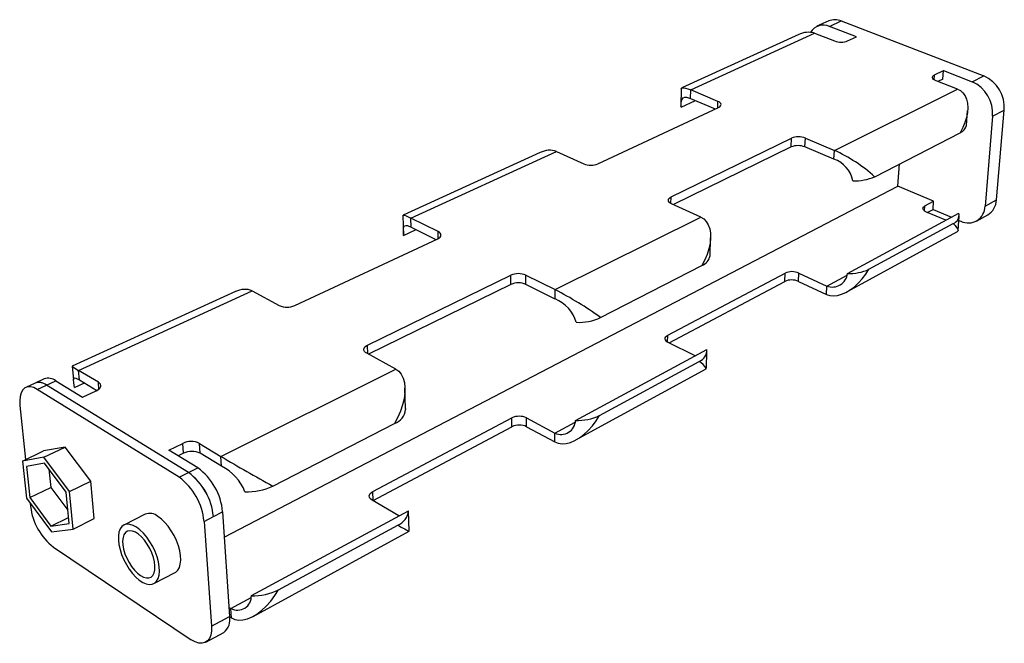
# Model space of a CAD drawing. Extents: x 103.9 to 181.1, y 80.7 to 129.6.
import ezdxf

# ---------------------------------------------------------------- set-up
doc = ezdxf.new("R2010")
doc.units = 0
doc.layers.get('0').update_dxf_attribs({"linetype": 'CONTINUOUS'})

msp = doc.modelspace()

# ---------------------------------------------------------------- linework, layer by layer
at = {"color": 7, "linetype": 'CONTINUOUS'}
for p, q in [((167.342, 129.541), (166.419, 129.12)), ((167.397, 129.118), (168.32, 129.541)), ((169.518, 128.294), (167.397, 129.118)), ((168.32, 129.541), (179.503, 125.23)), ((164.989, 128.467), (155.828, 124.284)), ((156.513, 124.129), (166.234, 128.584)), ((166.234, 128.584), (167.802, 127.97)), ((168.822, 127.97), (169.518, 128.294)), ((175.642, 125.309), (176.334, 125.649)), ((176.284, 124.984), (176.334, 125.649)), ((176.334, 125.649), (178.588, 124.773)), ((178.588, 124.773), (179.503, 125.23)), ((177.435, 124.198), (175.761, 124.854)), ((176.284, 124.984), (175.905, 124.797)), ((155.777, 124.208), (155.744, 122.87)), ((156.495, 123.457), (156.513, 124.129)), ((158.646, 123.23), (156.513, 124.129)), ((167.782, 119.381), (177.435, 124.198)), ((155.753, 122.766), (156.888, 123.291)), ((156.495, 123.457), (158.437, 122.635)), ((149.236, 118.331), (158.7, 122.758)), ((178.142, 121.327), (178.236, 122.509)), ((180.2, 122.075), (179.604, 115.005)), ((180.2, 122.075), (181.109, 122.542)), ((180.5, 115.492), (181.109, 122.542)), ((170.946, 117.317), (177.663, 120.77)), ((154.974, 115.726), (164.419, 120.339)), ((164.387, 119.652), (164.419, 120.339)), ((165.475, 119.652), (165.508, 120.339)), ((165.508, 120.339), (167.782, 119.381)), ((144.714, 119.21), (133.953, 114.297)), ((134.567, 114.068), (145.992, 119.305)), ((145.992, 119.305), (148.129, 118.331)), ((164.387, 119.652), (155.165, 115.123)), ((167.744, 118.69), (165.475, 119.652)), ((167.744, 118.69), (167.782, 119.381)), ((172.77, 116.572), (172.887, 118.315)), ((119.921, 89.029), (172.77, 116.572)), ((175.571, 115.385), (172.77, 116.572)), ((157.299, 114.15), (155.015, 115.191)), ((174.893, 115.025), (175.571, 115.385)), ((175.524, 114.753), (175.571, 115.385)), ((179.604, 115.005), (180.5, 115.492)), ((168.813, 109.727), (177.544, 114.449)), ((176.519, 113.895), (175.007, 114.541)), ((175.074, 114.512), (175.524, 114.753)), ((175.524, 114.753), (176.968, 114.137)), ((133.941, 114.277), (133.985, 112.702)), ((136.701, 113.008), (134.567, 114.068)), ((134.585, 113.357), (134.567, 114.068)), ((145.876, 108.45), (157.299, 114.15)), ((170.49, 110.054), (177.104, 113.647)), ((177.487, 113.091), (177.577, 114.226)), ((177.55, 113.889), (177.713, 113.82)), ((178.924, 113.828), (179.818, 114.317)), ((133.985, 112.701), (134.979, 113.16)), ((134.585, 113.357), (136.528, 112.386)), ((168.761, 108.272), (177.437, 113.015)), ((125.445, 107.202), (136.664, 112.45)), ((158.028, 111.117), (158.073, 112.526)), ((149.442, 106.261), (157.392, 110.348)), ((154.715, 104.869), (163.928, 109.752)), ((163.898, 109.1), (163.928, 109.752)), ((164.957, 109.1), (164.989, 109.752)), ((164.989, 109.752), (167.2, 108.737)), ((131.163, 104.098), (142.402, 109.586)), ((142.407, 108.858), (142.402, 109.586)), ((143.588, 109.586), (145.876, 108.45)), ((143.591, 108.858), (143.588, 109.586)), ((154.826, 104.268), (163.898, 109.1)), ((164.957, 109.1), (167.164, 108.082)), ((120.811, 108.296), (107.993, 102.444)), ((108.494, 102.116), (122.115, 108.36)), ((122.115, 108.36), (124.238, 107.202)), ((142.407, 108.858), (131.247, 103.378)), ((145.875, 107.717), (143.591, 108.858)), ((145.875, 107.717), (145.876, 108.45)), ((167.164, 108.082), (167.2, 108.737)), ((156.857, 103.261), (154.755, 104.303)), ((147.48, 98.189), (157.779, 103.759)), ((157.748, 102.265), (157.791, 103.613)), ((133.38, 102.214), (131.097, 103.459)), ((149.362, 98.576), (157.165, 102.815)), ((107.992, 102.442), (108.092, 101.383)), ((110.044, 101.178), (108.494, 102.116)), ((108.564, 101.361), (108.494, 102.116)), ((119.652, 95.363), (133.38, 102.214)), ((147.508, 96.652), (157.735, 102.243)), ((105.798, 101.442), (105.077, 101.112)), ((105.977, 100.962), (106.7, 101.294)), ((106.7, 101.294), (108.795, 100.009)), ((108.564, 101.361), (109.922, 100.535)), ((105.077, 101.109), (104.352, 100.778)), ((105.251, 100.625), (105.977, 100.958)), ((116.375, 93.724), (105.251, 100.625)), ((117.109, 94.094), (105.977, 100.962)), ((117.11, 94.091), (105.977, 100.958)), ((108.174, 100.767), (108.95, 101.126)), ((108.795, 100.009), (109.876, 100.512)), ((134.144, 99.12), (134.098, 100.73)), ((103.886, 99.359), (104.335, 95.117)), ((134.144, 99.12), (134.146, 99.041)), ((131.573, 92.601), (142.482, 98.384)), ((142.487, 97.696), (142.482, 98.384)), ((143.635, 98.384), (145.859, 97.185)), ((143.638, 97.696), (143.635, 98.384)), ((123.725, 93.039), (133.28, 97.951)), ((131.598, 91.896), (142.487, 97.696)), ((143.638, 97.696), (145.858, 96.493)), ((145.858, 96.493), (145.859, 97.185)), ((104.089, 95), (105.75, 95.789)), ((107.439, 96.092), (105.75, 95.789)), ((105.767, 95.295), (107.439, 96.092)), ((109.446, 93.422), (107.439, 96.092)), ((115.579, 95.847), (116.666, 96.38)), ((117.84, 94.459), (115.579, 95.847)), ((116.723, 95.606), (116.666, 96.38)), ((117.971, 96.38), (119.652, 95.363)), ((118.026, 95.606), (117.971, 96.38)), ((105.767, 95.295), (104.089, 95)), ((107.778, 92.607), (105.767, 95.295)), ((116.723, 95.606), (116.307, 95.4)), ((119.704, 94.585), (118.026, 95.606)), ((119.704, 94.585), (119.652, 95.363)), ((104.089, 95), (104.399, 92.084)), ((105.815, 94.823), (104.402, 94.579)), ((104.402, 94.579), (104.661, 92.124)), ((107.504, 92.564), (105.815, 94.823)), ((106.165, 94.355), (106.31, 92.924)), ((117.109, 94.094), (117.84, 94.459)), ((116.375, 93.724), (117.11, 94.091)), ((104.661, 92.124), (106.31, 92.924)), ((106.31, 92.924), (107.644, 91.136)), ((107.778, 92.607), (109.446, 93.422)), ((109.719, 90.486), (109.446, 93.422)), ((104.399, 92.084), (106.365, 89.434)), ((104.661, 92.124), (106.318, 89.893)), ((107.747, 90.089), (107.504, 92.564)), ((108.065, 89.662), (107.778, 92.607)), ((133.612, 90.689), (131.511, 91.929)), ((131.598, 91.896), (131.573, 92.601)), ((104.698, 91.68), (104.725, 91.432)), ((131.582, 91.887), (131.598, 91.896)), ((106.318, 89.893), (107.699, 90.576)), ((108.065, 89.662), (109.719, 90.486)), ((113.725, 90.818), (112.049, 89.972)), ((118.331, 90.262), (119.062, 90.638)), ((119.062, 90.641), (119.789, 91.015)), ((119.062, 90.641), (119.062, 90.638)), ((119.789, 91.015), (120.335, 82.807)), ((122.043, 84.432), (134.372, 91.1)), ((134.418, 89.496), (134.372, 91.088)), ((106.318, 89.893), (107.747, 90.089)), ((106.365, 89.434), (108.065, 89.662)), ((118.331, 90.262), (118.911, 82.034)), ((124.18, 84.896), (133.525, 89.973)), ((122.183, 82.806), (134.417, 89.495)), ((106.513, 88.238), (117.33, 80.976)), ((114.397, 85.378), (116.06, 86.249)), ((120.287, 83.527), (120.442, 83.426)), ((118.911, 82.034), (120.335, 82.807)), ((120.336, 82.796), (120.49, 82.695)), ((120.49, 82.695), (120.442, 83.426)), ((118.463, 80.773), (119.88, 81.547))]:
    msp.add_line(p, q, dxfattribs=at)
at = {"color": 8, "linetype": 'CONTINUOUS'}
for p, q in [((175.614, 124.928), (175.642, 125.309)), ((158.63, 122.725), (158.646, 123.23)), ((154.962, 115.218), (154.974, 115.726)), ((174.864, 114.62), (174.893, 115.025)), ((136.712, 112.474), (136.701, 113.008)), ((167.2, 108.737), (168.784, 109.595)), ((154.703, 104.332), (154.715, 104.869)), ((131.188, 103.41), (131.163, 104.098)), ((110.091, 100.649), (110.044, 101.178)), ((145.859, 97.185), (147.456, 98.05)), ((120.442, 83.426), (122.027, 84.284))]:
    msp.add_line(p, q, dxfattribs=at)
at = {"color": 7, "linetype": 'CONTINUOUS'}
for points in [[(175.761, 124.854), (175.656, 124.903), (175.573, 124.958), (175.515, 125.019), (175.485, 125.082), (175.482, 125.145), (175.509, 125.205), (175.563, 125.261), (175.642, 125.309)], [(155.777, 124.208), (155.795, 124.26), (155.857, 124.294), (155.962, 124.297), (156.109, 124.27), (156.294, 124.214), (156.513, 124.129)], [(177.435, 124.198), (177.672, 124.072), (177.873, 123.892), (178.033, 123.663), (178.15, 123.39), (178.221, 123.077), (178.245, 122.731), (178.22, 122.359), (178.148, 121.969), (178.029, 121.569), (177.866, 121.166), (177.663, 120.77)], [(155.753, 122.766), (155.744, 122.869), (155.744, 122.87)], [(155.753, 122.766), (155.772, 123.11), (155.819, 123.351), (155.934, 123.513), (156.041, 123.552), (156.182, 123.551), (156.495, 123.457)], [(158.7, 122.758), (158.788, 122.809), (158.851, 122.866), (158.886, 122.929), (158.893, 122.994), (158.871, 123.059), (158.821, 123.122), (158.745, 123.18), (158.646, 123.23)], [(155.015, 115.191), (154.911, 115.249), (154.832, 115.314), (154.781, 115.385), (154.76, 115.459), (154.769, 115.533), (154.81, 115.604), (154.879, 115.669), (154.974, 115.726)], [(175.007, 114.541), (174.905, 114.593), (174.824, 114.652), (174.768, 114.716), (174.739, 114.783), (174.737, 114.85), (174.763, 114.914), (174.816, 114.973), (174.893, 115.025)], [(133.941, 114.277), (133.941, 114.281), (133.971, 114.3), (134.05, 114.288), (134.178, 114.245), (134.351, 114.171), (134.567, 114.068)], [(157.299, 114.15), (157.538, 114.003), (157.737, 113.799), (157.893, 113.541), (158.002, 113.235), (158.062, 112.887), (158.072, 112.503), (158.031, 112.092), (157.94, 111.662), (157.802, 111.222), (157.617, 110.781), (157.392, 110.348)], [(177.104, 113.647), (177.26, 113.484), (177.377, 113.341), (177.453, 113.22), (177.486, 113.123), (177.475, 113.051), (177.437, 113.015)], [(133.985, 112.701), (133.977, 113.061), (133.989, 113.305), (134.066, 113.459), (134.153, 113.488), (134.282, 113.475), (134.585, 113.357)], [(136.664, 112.45), (136.77, 112.51), (136.85, 112.578), (136.901, 112.652), (136.922, 112.729), (136.911, 112.806), (136.87, 112.88), (136.799, 112.948), (136.701, 113.008)], [(167.164, 108.082), (167.427, 107.996), (167.717, 107.968), (168.028, 107.999), (168.355, 108.088), (168.689, 108.233), (169.025, 108.432), (169.356, 108.681), (169.674, 108.973), (169.973, 109.305), (170.247, 109.667), (170.49, 110.054)], [(154.755, 104.303), (154.653, 104.364), (154.576, 104.434), (154.527, 104.509), (154.507, 104.587), (154.516, 104.665), (154.556, 104.739), (154.623, 104.808), (154.715, 104.869)], [(131.097, 103.459), (130.995, 103.528), (130.922, 103.606), (130.881, 103.691), (130.874, 103.779), (130.9, 103.867), (130.959, 103.952), (131.047, 104.029), (131.163, 104.098)], [(133.38, 102.214), (133.616, 102.041), (133.81, 101.805), (133.956, 101.511), (134.052, 101.165), (134.096, 100.772), (134.087, 100.342), (134.024, 99.883), (133.909, 99.404), (133.745, 98.916), (133.533, 98.429), (133.28, 97.951)], [(108.174, 100.767), (108.127, 101.143), (108.092, 101.387), (108.114, 101.526), (108.173, 101.542), (108.28, 101.512), (108.564, 101.361)], [(105.251, 100.625), (104.974, 100.764), (104.714, 100.83), (104.478, 100.819), (104.273, 100.734), (104.105, 100.577), (103.98, 100.353), (103.901, 100.069), (103.869, 99.734), (103.886, 99.359)], [(109.876, 100.512), (110.005, 100.584), (110.109, 100.665), (110.182, 100.754), (110.222, 100.846), (110.228, 100.938), (110.199, 101.026), (110.137, 101.107), (110.044, 101.178)], [(145.858, 96.493), (146.125, 96.39), (146.421, 96.349), (146.743, 96.373), (147.082, 96.461), (147.432, 96.612), (147.786, 96.822), (148.137, 97.087), (148.476, 97.402), (148.798, 97.76), (149.095, 98.154), (149.362, 98.576)], [(131.511, 91.929), (131.412, 92.002), (131.341, 92.084), (131.3, 92.173), (131.293, 92.266), (131.318, 92.358), (131.374, 92.447), (131.461, 92.529), (131.573, 92.601)], [(116.06, 86.249), (116.113, 86.28), (116.274, 86.429), (116.395, 86.64), (116.472, 86.906), (116.504, 87.219), (116.488, 87.571), (116.426, 87.952), (116.318, 88.349), (116.169, 88.752), (115.983, 89.149), (115.764, 89.527), (115.52, 89.876), (115.257, 90.186), (114.984, 90.447), (114.708, 90.652)], [(113.029, 89.801), (112.759, 89.946), (112.503, 90.025), (112.268, 90.036), (112.061, 89.979), (111.888, 89.855), (111.753, 89.669), (111.66, 89.426), (111.611, 89.134), (111.609, 88.8), (111.652, 88.435), (111.739, 88.048), (111.868, 87.651), (112.036, 87.255), (112.236, 86.871), (112.465, 86.509), (112.715, 86.18), (112.98, 85.893), (113.251, 85.656), (113.522, 85.477), (113.784, 85.359), (114.031, 85.308), (114.255, 85.324), (114.449, 85.408), (114.609, 85.558), (114.728, 85.768), (114.804, 86.035), (114.833, 86.349), (114.816, 86.702), (114.752, 87.084), (114.643, 87.483), (114.493, 87.888), (114.305, 88.287), (114.085, 88.667), (113.84, 89.019), (113.577, 89.331), (113.304, 89.594), (113.029, 89.801)], [(113.349, 86.009), (113.584, 85.881), (113.807, 85.818), (114.008, 85.821), (114.181, 85.892), (114.32, 86.026), (114.418, 86.221), (114.473, 86.468), (114.482, 86.76), (114.444, 87.085), (114.362, 87.432), (114.238, 87.788), (114.076, 88.139), (113.882, 88.474), (113.664, 88.778), (113.43, 89.043), (113.189, 89.257), (112.948, 89.412), (112.717, 89.505), (112.505, 89.53), (112.319, 89.489), (112.165, 89.381), (112.049, 89.212), (111.976, 88.988), (111.947, 88.717), (111.963, 88.409), (112.024, 88.075), (112.128, 87.726), (112.27, 87.376), (112.446, 87.036), (112.649, 86.719), (112.873, 86.435), (113.109, 86.196), (113.349, 86.009)], [(120.49, 82.695), (120.756, 82.568), (121.057, 82.51), (121.386, 82.524), (121.738, 82.609), (122.103, 82.764), (122.476, 82.986), (122.849, 83.271), (123.213, 83.611), (123.561, 84.001), (123.886, 84.433), (124.18, 84.896)], [(118.911, 82.034), (118.912, 81.663), (118.859, 81.341), (118.755, 81.075), (118.603, 80.875), (118.407, 80.746), (118.174, 80.691), (117.912, 80.712), (117.628, 80.808), (117.33, 80.976)]]:
    msp.add_lwpolyline(points, dxfattribs=at)
for centre, radius, start, end in [((166.915, 128.048), 1.174, 65.72983, 149.04792), ((167.831, 128.399), 1.242, 66.79963, 113.17832), ((165.758, 126.975), 1.679, 73.5329, 117.26972), ((168.312, 129.337), 1.459, 249.53348, 290.46652), ((178.387, 122.739), 2.729, 355.85401, 65.87001), ((177.457, 122.267), 2.75, 355.97949, 65.70424), ((177.392, 121.487), 0.767, 290.67699, 347.93317), ((164.931, 118.297), 1.46, 68.13335, 111.86665), ((164.964, 118.974), 1.47, 68.25223, 111.74777), ((145.464, 117.777), 1.617, 70.93429, 117.64058), ((162.841, 108.352), 12.085, 47.88592, 65.86933), ((148.683, 119.693), 1.47, 247.87642, 292.12358), ((167.049, 116.569), 2.232, 11.18318, 71.86571), ((169.445, 120.672), 3.675, 266.78457, 294.09499), ((179.067, 115.538), 1.434, 301.60233, 358.16016), ((176.893, 114.285), 0.672, 288.29981, 14.17353), ((178.292, 114.997), 1.311, 243.78953, 0.35937), ((157.077, 111.256), 0.961, 289.09454, 351.6666), ((142.995, 108.228), 1.482, 66.418, 113.582), ((164.458, 108.536), 1.327, 66.42752, 113.57248), ((167.628, 109.848), 1.191, 248.9007, 354.16312), ((169.013, 113.166), 3.445, 266.66691, 295.39281), ((142.999, 107.51), 1.472, 66.29323, 113.70677), ((164.427, 107.892), 1.319, 66.31578, 113.68422), ((121.531, 106.951), 1.526, 67.46585, 118.14233), ((132.912, 83.329), 28.268, 54.21463, 62.70271), ((144.864, 105.15), 2.76, 15.51485, 68.51118), ((124.842, 108.554), 1.481, 245.93912, 294.06088), ((147.727, 109.959), 4.076, 267.13264, 294.8778), ((156.844, 103.695), 0.937, 290.04286, 3.90671), ((156.705, 101.787), 1.127, 23.91113, 65.89872), ((109.948, 104.879), 3.123, 231.24589, 242.2398), ((106.113, 100.54), 0.955, 52.09468, 109.25013), ((105.4, 100.241), 0.924, 51.36108, 114.36576), ((105.39, 100.209), 0.952, 51.88768, 109.16344), ((132.829, 99.199), 1.327, 289.89282, 353.15931), ((143.059, 97.175), 1.339, 64.50807, 115.49193), ((146.331, 98.233), 1.149, 245.7657, 357.79533), ((147.677, 102), 3.816, 267.0324, 296.1957), ((143.063, 96.495), 1.331, 64.39147, 115.60853), ((117.319, 95.035), 1.496, 64.13495, 115.86505), ((117.375, 94.271), 1.486, 64.00396, 115.99604), ((180.586, 197.385), 118.833, 239.15175, 241.41286), ((115.052, 90.608), 4.755, 4.91166, 54.09206), ((118.11, 91.278), 3.671, 20.9165, 64.27292), ((113.525, 89.83), 4.825, 5.13588, 53.80303), ((114.291, 90.222), 4.79, 5.02331, 53.94812), ((114.29, 90.218), 4.79, 5.07339, 53.94514), ((121.734, 97.174), 4.59, 267.56668, 295.70238), ((109.466, 91.989), 4.774, 186.69903, 231.79315), ((114.08, 89.924), 0.962, 49.21619, 111.69255), ((133.018, 91.236), 1.361, 291.90285, 354.27339), ((139.53, 100.128), 11.798, 239.40442, 244.31916), ((120.958, 84.381), 1.086, 241.59476, 2.6732), ((122.231, 88.716), 4.289, 267.48537, 297.03979), ((119.127, 82.532), 1.239, 307.38803, 12.84875)]:
    msp.add_arc(centre, radius, start, end, dxfattribs=at)

doc.saveas('drawing.dxf')
